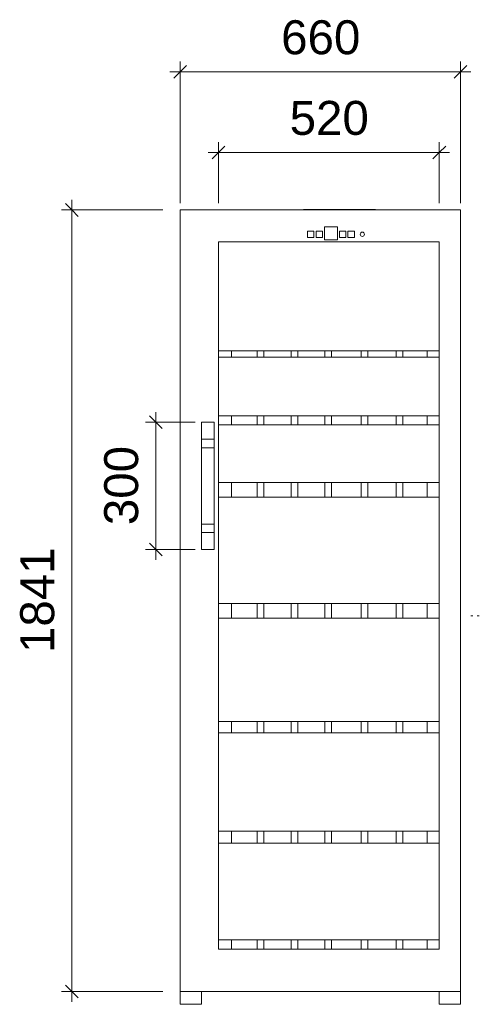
# Model space of a CAD drawing. Header units: millimetres. Extents: x 13583 to 39682, y -6726 to 1404.
# Tile 3 of 4: x 36901 to 37983, y -915 to 1404. Entities that reach past the tile are written whole.
import ezdxf

# ---------------------------------------------------------------- set-up
doc = ezdxf.new("R2010")
doc.units = ezdxf.units.MM
for name, color, linetype, lineweight in [('A-ANNO-DIMS', 211, 'Continuous', 9), ('A-ANNO-DIMS-10', 211, 'Continuous', 9), ('A-DETL', 90, 'Continuous', 18), ('Q-SPCQ', 91, 'Continuous', 18)]:
    doc.layers.add(name, color=color, linetype=linetype, lineweight=lineweight)
doc.styles.add('Arial_1', font='arial.ttf', dxfattribs={"height": 80})
doc.dimstyles.new('Diagonal_-_8mm_Arial_1', dxfattribs={"dimscale": 304.8, "dimtxt": 81.620752, "dimasz": 0.098425, "dimexe": 0.07874, "dimexo": 0.049213, "dimgap": 0.057415, "dimtad": 1, "dimdec": 0, "dimzin": 0, "dimdsep": 46, "dimtxsty": 'Arial_1', "dimblk1": 'OBLIQUE', "dimblk2": 'OBLIQUE', "dimsah": 1, "dimcen": 0.09, "dimdle": 0.07874, "dimazin": 0, "dimtfac": 1, "dimtdec": 4, "dimtix": 1, "dimtmove": 0, "dimatfit": 3, "dimfxl": 1, "dimtvp": 1, "dimtfill": 1, "dimtolj": 1, "dimtzin": 0, "dimarcsym": 2})

# ---------------------------------------------------------------- blocks, each defined once
blk = doc.blocks.new('Wkb 4612_049 - WKb 4612-282437-ELEVATION FRONT WKb 4612')
at = {"layer": 'Q-SPCQ'}
for p, q in [((14254.9, 955.8), (13594.9, 955.8)), ((13594.9, 955.8), (13594.9, -885.2)), ((13594.9, -885.2), (13594.9, 955.8)), ((13594.9, 955.8), (14254.9, 955.8)), ((13594.9, 955.8), (13594.9, 955.8)), ((14254.9, 955.8), (13594.9, 955.8)), ((13594.9, 955.8), (13594.9, -885.2)), ((13594.9, -885.2), (13594.9, 955.8)), ((13594.9, 955.8), (14254.9, 955.8)), ((13594.9, 955.8), (13594.9, 955.8)), ((14054.9, 956.8), (13884.9, 956.8)), ((13884.9, 956.8), (13884.9, 956.8)), ((13884.9, 956.8), (14054.9, 956.8)), ((14054.9, 956.8), (13884.9, 956.8)), ((13884.9, 956.8), (13884.9, 956.8)), ((13884.9, 956.8), (14054.9, 956.8)), ((14054.9, 956.8), (13884.9, 956.8)), ((13884.9, 956.8), (13884.9, 956.8)), ((13884.9, 956.8), (14054.9, 956.8)), ((14054.9, 956.8), (13884.9, 956.8)), ((13884.9, 956.8), (13884.9, 956.8)), ((13884.9, 956.8), (14054.9, 956.8)), ((13884.9, 955.8), (13884.9, 956.8)), ((13884.9, 955.8), (13884.9, 956.8)), ((13884.9, 955.8), (13884.9, 956.8)), ((13884.9, 955.8), (13884.9, 956.8)), ((13884.9, 955.8), (13884.9, 956.8)), ((13884.9, 955.8), (13884.9, 956.8)), ((13884.9, 955.8), (13884.9, 956.8)), ((13884.9, 955.8), (13884.9, 956.8)), ((14054.9, 955.8), (13884.9, 955.8)), ((13884.9, 955.8), (13884.9, 955.8)), ((13884.9, 955.8), (14054.9, 955.8)), ((14054.9, 955.8), (13884.9, 955.8)), ((13884.9, 955.8), (13884.9, 955.8)), ((13884.9, 955.8), (14054.9, 955.8)), ((14054.9, 955.8), (13884.9, 955.8)), ((13884.9, 955.8), (13884.9, 955.8)), ((13884.9, 955.8), (14054.9, 955.8)), ((14054.9, 955.8), (13884.9, 955.8)), ((13884.9, 955.8), (13884.9, 955.8)), ((13884.9, 955.8), (14054.9, 955.8)), ((14054.9, 956.8), (14054.9, 956.8)), ((14054.9, 956.8), (14054.9, 956.8)), ((14054.9, 956.8), (14054.9, 956.8)), ((14054.9, 956.8), (14054.9, 956.8)), ((14054.9, 956.8), (14054.9, 955.8)), ((14054.9, 955.8), (14054.9, 956.8)), ((14054.9, 956.8), (14054.9, 955.8)), ((14054.9, 955.8), (14054.9, 956.8)), ((14054.9, 956.8), (14054.9, 955.8)), ((14054.9, 955.8), (14054.9, 956.8)), ((14054.9, 956.8), (14054.9, 955.8)), ((14054.9, 955.8), (14054.9, 956.8)), ((14054.9, 955.8), (14054.9, 955.8)), ((14054.9, 955.8), (14054.9, 955.8)), ((14054.9, 955.8), (14054.9, 955.8)), ((14054.9, 955.8), (14054.9, 955.8)), ((14254.9, -885.2), (14254.9, 955.8)), ((14254.9, 955.8), (14254.9, -885.2)), ((14254.9, 955.8), (14254.9, 955.8)), ((14254.9, -885.2), (14254.9, 955.8)), ((14254.9, 955.8), (14254.9, -885.2)), ((14254.9, 955.8), (14254.9, 955.8)), ((13909.9, 906.2), (13894.9, 906.2)), ((13894.9, 906.2), (13894.9, 891.2)), ((13894.9, 891.2), (13894.9, 906.2)), ((13894.9, 906.2), (13909.9, 906.2)), ((13894.9, 906.2), (13894.9, 906.2)), ((13909.9, 891.2), (13909.9, 906.2)), ((13909.9, 906.2), (13909.9, 891.2)), ((13909.9, 906.2), (13909.9, 906.2)), ((13929.9, 906.2), (13914.9, 906.2)), ((13914.9, 906.2), (13914.9, 891.2)), ((13914.9, 891.2), (13914.9, 906.2)), ((13914.9, 906.2), (13929.9, 906.2)), ((13914.9, 906.2), (13914.9, 906.2)), ((13929.9, 891.2), (13929.9, 906.2)), ((13929.9, 906.2), (13929.9, 891.2)), ((13929.9, 906.2), (13929.9, 906.2)), ((13964.9, 915.8), (13934.9, 915.8)), ((13934.9, 915.8), (13934.9, 885.8)), ((13934.9, 885.8), (13934.9, 915.8)), ((13934.9, 915.8), (13964.9, 915.8)), ((13934.9, 915.8), (13934.9, 915.8)), ((13964.9, 885.8), (13964.9, 915.8)), ((13964.9, 915.8), (13964.9, 885.8)), ((13964.9, 915.8), (13964.9, 915.8)), ((13969.9, 906.2), (13969.9, 891.2)), ((13984.9, 906.2), (13969.9, 906.2)), ((13969.9, 906.2), (13984.9, 906.2)), ((13969.9, 891.2), (13969.9, 906.2)), ((13969.9, 906.2), (13969.9, 906.2)), ((13984.9, 891.2), (13984.9, 906.2)), ((13984.9, 906.2), (13984.9, 891.2)), ((13984.9, 906.2), (13984.9, 906.2)), ((13989.9, 906.2), (13989.9, 891.2)), ((14004.9, 906.2), (13989.9, 906.2)), ((13989.9, 906.2), (14004.9, 906.2)), ((13989.9, 891.2), (13989.9, 906.2)), ((13989.9, 906.2), (13989.9, 906.2)), ((14004.9, 891.2), (14004.9, 906.2)), ((14004.9, 906.2), (14004.9, 891.2)), ((14004.9, 906.2), (14004.9, 906.2)), ((13894.9, 891.2), (13909.9, 891.2)), ((13909.9, 891.2), (13894.9, 891.2)), ((13894.9, 891.2), (13894.9, 891.2)), ((13909.9, 891.2), (13909.9, 891.2)), ((13914.9, 891.2), (13929.9, 891.2)), ((13929.9, 891.2), (13914.9, 891.2)), ((13914.9, 891.2), (13914.9, 891.2)), ((13929.9, 891.2), (13929.9, 891.2)), ((13934.9, 885.8), (13964.9, 885.8)), ((13964.9, 885.8), (13934.9, 885.8)), ((13934.9, 885.8), (13934.9, 885.8)), ((13964.9, 885.8), (13964.9, 885.8)), ((13969.9, 891.2), (13984.9, 891.2)), ((13984.9, 891.2), (13969.9, 891.2)), ((13969.9, 891.2), (13969.9, 891.2)), ((13984.9, 891.2), (13984.9, 891.2)), ((13989.9, 891.2), (14004.9, 891.2)), ((14004.9, 891.2), (13989.9, 891.2)), ((13989.9, 891.2), (13989.9, 891.2)), ((14004.9, 891.2), (14004.9, 891.2)), ((14204.9, 880.8), (13684.9, 880.8)), ((13684.9, 880.8), (13684.9, -785.2)), ((13684.9, -785.2), (13684.9, 880.8)), ((13684.9, 880.8), (14204.9, 880.8)), ((13684.9, 880.8), (13684.9, 880.8)), ((13684.9, 880.8), (14204.9, 880.8)), ((13684.9, -785.2), (13684.9, 880.8)), ((14204.9, 880.8), (13684.9, 880.8)), ((13684.9, 880.8), (13684.9, -785.2)), ((13684.9, 880.8), (13684.9, 880.8)), ((13684.9, 880.8), (14204.9, 880.8)), ((13684.9, -785.2), (13684.9, 880.8)), ((14204.9, 880.8), (13684.9, 880.8)), ((13684.9, 880.8), (13684.9, -785.2)), ((13684.9, 880.8), (13684.9, 880.8)), ((14204.9, -785.2), (14204.9, 880.8)), ((14204.9, 880.8), (14204.9, -785.2)), ((14204.9, 880.8), (14204.9, 880.8)), ((14204.9, 880.8), (14204.9, -785.2)), ((14204.9, -785.2), (14204.9, 880.8)), ((14204.9, 880.8), (14204.9, 880.8)), ((14204.9, 880.8), (14204.9, -785.2)), ((14204.9, -785.2), (14204.9, 880.8)), ((14204.9, 880.8), (14204.9, 880.8)), ((14204.9, 623.8), (13684.9, 623.8)), ((13684.9, 623.8), (13684.9, 623.8)), ((13684.9, 623.8), (14204.9, 623.8)), ((13684.9, 623.8), (13684.9, 609.1)), ((13684.9, 609.1), (13684.9, 623.8)), ((14204.9, 609.1), (13684.9, 609.1)), ((13684.9, 609.1), (13684.9, 609.1)), ((13684.9, 609.1), (14204.9, 609.1)), ((13750.8, 623.8), (13715.8, 623.8)), ((13715.8, 623.8), (13715.8, 623.8)), ((13715.8, 623.8), (13775.8, 623.8)), ((13715.8, 623.8), (13715.8, 609.1)), ((13715.8, 609.1), (13715.8, 623.8)), ((13775.8, 609.1), (13715.8, 609.1)), ((13715.8, 609.1), (13715.8, 609.1)), ((13715.8, 609.1), (13750.8, 609.1)), ((13775.8, 623.8), (13750.8, 623.8)), ((13750.8, 609.1), (13775.8, 609.1)), ((13775.8, 623.8), (13775.8, 623.8)), ((13775.8, 609.1), (13775.8, 623.8)), ((13775.8, 609.1), (13775.8, 623.8)), ((13775.8, 609.1), (13775.8, 609.1)), ((13791.5, 623.8), (13791.5, 623.8)), ((13791.5, 623.8), (13855.8, 623.8)), ((13855.8, 623.8), (13791.5, 623.8)), ((13791.5, 623.8), (13791.5, 609.1)), ((13791.5, 609.1), (13791.5, 623.8)), ((13791.5, 609.1), (13855.8, 609.1)), ((13855.8, 609.1), (13791.5, 609.1)), ((13791.5, 609.1), (13791.5, 609.1)), ((13855.8, 623.8), (13855.8, 623.8)), ((13855.8, 609.1), (13855.8, 623.8)), ((13855.8, 609.1), (13855.8, 623.8)), ((13855.8, 609.1), (13855.8, 609.1)), ((13871.5, 623.8), (13871.5, 623.8)), ((13871.5, 623.8), (13935.8, 623.8)), ((13935.8, 623.8), (13871.5, 623.8)), ((13871.5, 623.8), (13871.5, 609.1)), ((13871.5, 609.1), (13871.5, 623.8)), ((13871.5, 609.1), (13935.8, 609.1)), ((13935.8, 609.1), (13871.5, 609.1)), ((13871.5, 609.1), (13871.5, 609.1)), ((13935.8, 623.8), (13935.8, 623.8)), ((13935.8, 609.1), (13935.8, 623.8)), ((13935.8, 609.1), (13935.8, 623.8)), ((13935.8, 609.1), (13935.8, 609.1)), ((13951.5, 623.8), (13951.5, 623.8)), ((13951.5, 623.8), (14020.8, 623.8)), ((14020.8, 623.8), (13951.5, 623.8)), ((13951.5, 623.8), (13951.5, 609.1)), ((13951.5, 609.1), (13951.5, 623.8)), ((13951.5, 609.1), (14020.8, 609.1)), ((14020.8, 609.1), (13951.5, 609.1)), ((13951.5, 609.1), (13951.5, 609.1)), ((14020.8, 623.8), (14020.8, 623.8)), ((14020.8, 609.1), (14020.8, 623.8)), ((14020.8, 609.1), (14020.8, 623.8)), ((14020.8, 609.1), (14020.8, 609.1)), ((14036.5, 623.8), (14036.5, 623.8)), ((14036.5, 623.8), (14103.3, 623.8)), ((14103.3, 623.8), (14036.5, 623.8)), ((14036.5, 623.8), (14036.5, 609.1)), ((14036.5, 609.1), (14036.5, 623.8)), ((14036.5, 609.1), (14103.3, 609.1)), ((14103.3, 609.1), (14036.5, 609.1)), ((14036.5, 609.1), (14036.5, 609.1)), ((14103.3, 623.8), (14103.3, 623.8)), ((14103.3, 609.1), (14103.3, 623.8)), ((14103.3, 609.1), (14103.3, 623.8)), ((14103.3, 609.1), (14103.3, 609.1)), ((14141.3, 623.8), (14119, 623.8)), ((14119, 623.8), (14119, 623.8)), ((14119, 623.8), (14176.5, 623.8)), ((14119, 623.8), (14119, 609.1)), ((14119, 609.1), (14119, 623.8)), ((14176.5, 609.1), (14119, 609.1)), ((14119, 609.1), (14119, 609.1)), ((14119, 609.1), (14141.3, 609.1)), ((14176.5, 623.8), (14141.3, 623.8)), ((14141.3, 609.1), (14176.5, 609.1)), ((14176.5, 623.8), (14176.5, 623.8)), ((14176.5, 623.8), (14176.5, 609.1)), ((14176.5, 609.1), (14176.5, 623.8)), ((14176.5, 609.1), (14176.5, 609.1)), ((14204.9, 623.8), (14204.9, 623.8)), ((14204.9, 623.8), (14204.9, 623.8)), ((14204.9, 623.8), (14204.9, 609.1)), ((14204.9, 609.1), (14204.9, 623.8)), ((14204.9, 609.1), (14204.9, 609.1)), ((14204.9, 609.1), (14204.9, 609.1)), ((14204.9, 470.8), (13684.9, 470.8)), ((13684.9, 470.8), (13684.9, 470.8)), ((13684.9, 470.8), (14204.9, 470.8)), ((13684.9, 470.8), (13684.9, 449.7)), ((13684.9, 449.7), (13684.9, 470.8)), ((13750.8, 470.8), (13715.8, 470.8)), ((13715.8, 470.8), (13715.8, 470.8)), ((13715.8, 470.8), (13775.8, 470.8)), ((13715.8, 470.8), (13715.8, 449.7)), ((13715.8, 449.7), (13715.8, 470.8)), ((13775.8, 470.8), (13750.8, 470.8)), ((13775.8, 470.8), (13775.8, 470.8)), ((13775.8, 449.7), (13775.8, 470.8)), ((13775.8, 449.7), (13775.8, 470.8)), ((13791.5, 470.8), (13791.5, 470.8)), ((13791.5, 470.8), (13855.8, 470.8)), ((13855.8, 470.8), (13791.5, 470.8)), ((13791.5, 470.8), (13791.5, 449.7)), ((13791.5, 449.7), (13791.5, 470.8)), ((13855.8, 470.8), (13855.8, 470.8)), ((13855.8, 449.7), (13855.8, 470.8)), ((13855.8, 449.7), (13855.8, 470.8)), ((13871.5, 470.8), (13871.5, 470.8)), ((13871.5, 470.8), (13935.8, 470.8)), ((13935.8, 470.8), (13871.5, 470.8)), ((13871.5, 470.8), (13871.5, 449.7)), ((13871.5, 449.7), (13871.5, 470.8)), ((13935.8, 470.8), (13935.8, 470.8)), ((13935.8, 449.7), (13935.8, 470.8)), ((13935.8, 449.7), (13935.8, 470.8)), ((13951.5, 470.8), (13951.5, 470.8)), ((13951.5, 470.8), (14020.8, 470.8)), ((14020.8, 470.8), (13951.5, 470.8)), ((13951.5, 470.8), (13951.5, 449.7)), ((13951.5, 449.7), (13951.5, 470.8)), ((14020.8, 470.8), (14020.8, 470.8)), ((14020.8, 449.7), (14020.8, 470.8)), ((14020.8, 449.7), (14020.8, 470.8)), ((14036.5, 470.8), (14036.5, 470.8)), ((14036.5, 470.8), (14103.3, 470.8)), ((14103.3, 470.8), (14036.5, 470.8)), ((14036.5, 470.8), (14036.5, 449.7)), ((14036.5, 449.7), (14036.5, 470.8)), ((14103.3, 470.8), (14103.3, 470.8)), ((14103.3, 449.7), (14103.3, 470.8)), ((14103.3, 449.7), (14103.3, 470.8)), ((14141.3, 470.8), (14119, 470.8)), ((14119, 470.8), (14119, 470.8)), ((14119, 470.8), (14176.5, 470.8)), ((14119, 470.8), (14119, 449.7)), ((14119, 449.7), (14119, 470.8)), ((14176.5, 470.8), (14141.3, 470.8)), ((14176.5, 470.8), (14176.5, 470.8)), ((14176.5, 470.8), (14176.5, 449.7)), ((14176.5, 449.7), (14176.5, 470.8)), ((14204.9, 470.8), (14204.9, 470.8)), ((14204.9, 470.8), (14204.9, 470.8)), ((14204.9, 470.8), (14204.9, 449.7)), ((14204.9, 449.7), (14204.9, 470.8)), ((13644.9, 155.8), (13644.9, 455.8)), ((13644.9, 455.8), (13644.9, 455.8)), ((13644.9, 455.8), (13644.9, 415.8)), ((13644.9, 455.8), (13674.9, 455.8)), ((13644.9, 455.8), (13674.9, 455.8)), ((13674.9, 415.8), (13674.9, 455.8)), ((13674.9, 455.8), (13674.9, 455.8)), ((13674.9, 455.8), (13674.9, 155.8)), ((14204.9, 449.7), (13684.9, 449.7)), ((13684.9, 449.7), (13684.9, 449.7)), ((13684.9, 449.7), (14204.9, 449.7)), ((13775.8, 449.7), (13715.8, 449.7)), ((13715.8, 449.7), (13715.8, 449.7)), ((13715.8, 449.7), (13750.8, 449.7)), ((13750.8, 449.7), (13775.8, 449.7)), ((13775.8, 449.7), (13775.8, 449.7)), ((13791.5, 449.7), (13855.8, 449.7)), ((13855.8, 449.7), (13791.5, 449.7)), ((13791.5, 449.7), (13791.5, 449.7)), ((13855.8, 449.7), (13855.8, 449.7)), ((13871.5, 449.7), (13935.8, 449.7)), ((13935.8, 449.7), (13871.5, 449.7)), ((13871.5, 449.7), (13871.5, 449.7)), ((13935.8, 449.7), (13935.8, 449.7)), ((13951.5, 449.7), (14020.8, 449.7)), ((14020.8, 449.7), (13951.5, 449.7)), ((13951.5, 449.7), (13951.5, 449.7)), ((14020.8, 449.7), (14020.8, 449.7)), ((14036.5, 449.7), (14103.3, 449.7)), ((14103.3, 449.7), (14036.5, 449.7)), ((14036.5, 449.7), (14036.5, 449.7)), ((14103.3, 449.7), (14103.3, 449.7)), ((14176.5, 449.7), (14119, 449.7)), ((14119, 449.7), (14119, 449.7)), ((14119, 449.7), (14141.3, 449.7)), ((14141.3, 449.7), (14176.5, 449.7)), ((14176.5, 449.7), (14176.5, 449.7)), ((14204.9, 449.7), (14204.9, 449.7)), ((14204.9, 449.7), (14204.9, 449.7)), ((13644.9, 415.8), (13644.9, 415.8)), ((13644.9, 415.8), (13644.9, 395.8)), ((13674.9, 415.8), (13644.9, 415.8)), ((13644.9, 415.8), (13674.9, 415.8)), ((13644.9, 395.8), (13644.9, 395.8)), ((13644.9, 395.8), (13644.9, 215.8)), ((13644.9, 395.8), (13674.9, 395.8)), ((13644.9, 395.8), (13674.9, 395.8)), ((13674.9, 395.8), (13674.9, 415.8)), ((13674.9, 415.8), (13674.9, 415.8)), ((13674.9, 215.8), (13674.9, 395.8)), ((13674.9, 395.8), (13674.9, 395.8)), ((14204.9, 313.9), (13684.9, 313.9)), ((13684.9, 313.9), (13684.9, 313.9)), ((13684.9, 313.9), (14204.9, 313.9)), ((13684.9, 313.9), (13684.9, 279.1)), ((13684.9, 279.1), (13684.9, 313.9)), ((13750.8, 313.9), (13715.8, 313.9)), ((13715.8, 313.9), (13715.8, 313.9)), ((13715.8, 313.9), (13775.8, 313.9)), ((13715.8, 313.9), (13715.8, 279.1)), ((13715.8, 279.1), (13715.8, 313.9)), ((13775.8, 313.9), (13750.8, 313.9)), ((13775.8, 313.9), (13775.8, 313.9)), ((13775.8, 279.1), (13775.8, 313.9)), ((13775.8, 279.1), (13775.8, 313.9)), ((13791.5, 313.9), (13791.5, 313.9)), ((13791.5, 313.9), (13855.8, 313.9)), ((13855.8, 313.9), (13791.5, 313.9)), ((13791.5, 313.9), (13791.5, 279.1)), ((13791.5, 279.1), (13791.5, 313.9)), ((13855.8, 313.9), (13855.8, 313.9)), ((13855.8, 279.1), (13855.8, 313.9)), ((13855.8, 279.1), (13855.8, 313.9)), ((13871.5, 313.9), (13871.5, 313.9)), ((13871.5, 313.9), (13935.8, 313.9)), ((13935.8, 313.9), (13871.5, 313.9)), ((13871.5, 313.9), (13871.5, 279.1)), ((13871.5, 279.1), (13871.5, 313.9)), ((13935.8, 313.9), (13935.8, 313.9)), ((13935.8, 279.1), (13935.8, 313.9)), ((13935.8, 279.1), (13935.8, 313.9)), ((13951.5, 313.9), (13951.5, 313.9)), ((13951.5, 313.9), (14020.8, 313.9)), ((14020.8, 313.9), (13951.5, 313.9)), ((13951.5, 313.9), (13951.5, 279.1)), ((13951.5, 279.1), (13951.5, 313.9)), ((14020.8, 313.9), (14020.8, 313.9)), ((14020.8, 279.1), (14020.8, 313.9)), ((14020.8, 279.1), (14020.8, 313.9)), ((14036.5, 313.9), (14036.5, 313.9)), ((14036.5, 313.9), (14103.3, 313.9)), ((14103.3, 313.9), (14036.5, 313.9)), ((14036.5, 313.9), (14036.5, 279.1)), ((14036.5, 279.1), (14036.5, 313.9)), ((14103.3, 313.9), (14103.3, 313.9)), ((14103.3, 279.1), (14103.3, 313.9)), ((14103.3, 279.1), (14103.3, 313.9)), ((14141.3, 313.9), (14119, 313.9)), ((14119, 313.9), (14119, 313.9)), ((14119, 313.9), (14176.5, 313.9)), ((14119, 313.9), (14119, 279.1)), ((14119, 279.1), (14119, 313.9)), ((14176.5, 313.9), (14141.3, 313.9)), ((14176.5, 313.9), (14176.5, 313.9)), ((14176.5, 313.9), (14176.5, 279.1)), ((14176.5, 279.1), (14176.5, 313.9)), ((14204.9, 313.9), (14204.9, 313.9)), ((14204.9, 313.9), (14204.9, 313.9)), ((14204.9, 313.9), (14204.9, 279.1)), ((14204.9, 279.1), (14204.9, 313.9)), ((14204.9, 279.1), (13684.9, 279.1)), ((13684.9, 279.1), (13684.9, 279.1)), ((13684.9, 279.1), (14204.9, 279.1)), ((13775.8, 279.1), (13715.8, 279.1)), ((13715.8, 279.1), (13715.8, 279.1)), ((13715.8, 279.1), (13750.8, 279.1)), ((13750.8, 279.1), (13775.8, 279.1)), ((13775.8, 279.1), (13775.8, 279.1)), ((13791.5, 279.1), (13855.8, 279.1)), ((13855.8, 279.1), (13791.5, 279.1)), ((13791.5, 279.1), (13791.5, 279.1)), ((13855.8, 279.1), (13855.8, 279.1)), ((13871.5, 279.1), (13935.8, 279.1)), ((13935.8, 279.1), (13871.5, 279.1)), ((13871.5, 279.1), (13871.5, 279.1)), ((13935.8, 279.1), (13935.8, 279.1)), ((13951.5, 279.1), (14020.8, 279.1)), ((14020.8, 279.1), (13951.5, 279.1)), ((13951.5, 279.1), (13951.5, 279.1)), ((14020.8, 279.1), (14020.8, 279.1)), ((14036.5, 279.1), (14103.3, 279.1)), ((14103.3, 279.1), (14036.5, 279.1)), ((14036.5, 279.1), (14036.5, 279.1)), ((14103.3, 279.1), (14103.3, 279.1)), ((14176.5, 279.1), (14119, 279.1)), ((14119, 279.1), (14119, 279.1)), ((14119, 279.1), (14141.3, 279.1)), ((14141.3, 279.1), (14176.5, 279.1)), ((14176.5, 279.1), (14176.5, 279.1)), ((14204.9, 279.1), (14204.9, 279.1)), ((14204.9, 279.1), (14204.9, 279.1)), ((13644.9, 215.8), (13644.9, 215.8)), ((13644.9, 215.8), (13644.9, 195.8)), ((13644.9, 215.8), (13674.9, 215.8)), ((13644.9, 215.8), (13674.9, 215.8)), ((13674.9, 195.8), (13674.9, 215.8)), ((13674.9, 215.8), (13674.9, 215.8)), ((13644.9, 195.8), (13644.9, 195.8)), ((13644.9, 195.8), (13644.9, 155.8)), ((13644.9, 195.8), (13674.9, 195.8)), ((13644.9, 195.8), (13674.9, 195.8)), ((13674.9, 155.8), (13674.9, 195.8)), ((13674.9, 195.8), (13674.9, 195.8)), ((13644.9, 155.8), (13644.9, 155.8)), ((13644.9, 155.8), (13674.9, 155.8)), ((13644.9, 155.8), (13674.9, 155.8)), ((13674.9, 155.8), (13674.9, 155.8)), ((14204.9, 28.9), (13684.9, 28.9)), ((13684.9, 28.9), (13684.9, 28.9)), ((13684.9, 28.9), (14204.9, 28.9)), ((13684.9, 28.9), (13684.9, -5.9)), ((13684.9, -5.9), (13684.9, 28.9)), ((13750.8, 28.9), (13715.8, 28.9)), ((13715.8, 28.9), (13715.8, 28.9)), ((13715.8, 28.9), (13775.8, 28.9)), ((13715.8, 28.9), (13715.8, -5.9)), ((13715.8, -5.9), (13715.8, 28.9)), ((13775.8, 28.9), (13750.8, 28.9)), ((13775.8, 28.9), (13775.8, 28.9)), ((13775.8, -5.9), (13775.8, 28.9)), ((13775.8, -5.9), (13775.8, 28.9)), ((13791.5, 28.9), (13791.5, 28.9)), ((13791.5, 28.9), (13855.8, 28.9)), ((13855.8, 28.9), (13791.5, 28.9)), ((13791.5, 28.9), (13791.5, -5.9)), ((13791.5, -5.9), (13791.5, 28.9)), ((13855.8, 28.9), (13855.8, 28.9)), ((13855.8, -5.9), (13855.8, 28.9)), ((13855.8, -5.9), (13855.8, 28.9)), ((13871.5, 28.9), (13871.5, 28.9)), ((13871.5, 28.9), (13935.8, 28.9)), ((13935.8, 28.9), (13871.5, 28.9)), ((13871.5, 28.9), (13871.5, -5.9)), ((13871.5, -5.9), (13871.5, 28.9)), ((13935.8, 28.9), (13935.8, 28.9)), ((13935.8, -5.9), (13935.8, 28.9)), ((13935.8, -5.9), (13935.8, 28.9)), ((13951.5, 28.9), (13951.5, 28.9)), ((13951.5, 28.9), (14020.8, 28.9)), ((14020.8, 28.9), (13951.5, 28.9)), ((13951.5, 28.9), (13951.5, -5.9)), ((13951.5, -5.9), (13951.5, 28.9)), ((14020.8, 28.9), (14020.8, 28.9)), ((14020.8, -5.9), (14020.8, 28.9)), ((14020.8, -5.9), (14020.8, 28.9)), ((14036.5, 28.9), (14036.5, 28.9)), ((14036.5, 28.9), (14103.3, 28.9)), ((14103.3, 28.9), (14036.5, 28.9)), ((14036.5, 28.9), (14036.5, -5.9)), ((14036.5, -5.9), (14036.5, 28.9)), ((14103.3, 28.9), (14103.3, 28.9)), ((14103.3, -5.9), (14103.3, 28.9)), ((14103.3, -5.9), (14103.3, 28.9)), ((14141.3, 28.9), (14119, 28.9)), ((14119, 28.9), (14119, 28.9)), ((14119, 28.9), (14176.5, 28.9)), ((14119, 28.9), (14119, -5.9)), ((14119, -5.9), (14119, 28.9)), ((14176.5, 28.9), (14141.3, 28.9)), ((14176.5, 28.9), (14176.5, 28.9)), ((14176.5, 28.9), (14176.5, -5.9)), ((14176.5, -5.9), (14176.5, 28.9)), ((14204.9, 28.9), (14204.9, 28.9)), ((14204.9, 28.9), (14204.9, 28.9)), ((14204.9, 28.9), (14204.9, -5.9)), ((14204.9, -5.9), (14204.9, 28.9)), ((14204.9, -5.9), (13684.9, -5.9)), ((13684.9, -5.9), (13684.9, -5.9)), ((13684.9, -5.9), (14204.9, -5.9)), ((13775.8, -5.9), (13715.8, -5.9)), ((13715.8, -5.9), (13715.8, -5.9)), ((13715.8, -5.9), (13750.8, -5.9)), ((13750.8, -5.9), (13775.8, -5.9)), ((13775.8, -5.9), (13775.8, -5.9)), ((13791.5, -5.9), (13855.8, -5.9)), ((13855.8, -5.9), (13791.5, -5.9)), ((13791.5, -5.9), (13791.5, -5.9)), ((13855.8, -5.9), (13855.8, -5.9)), ((13871.5, -5.9), (13935.8, -5.9)), ((13935.8, -5.9), (13871.5, -5.9)), ((13871.5, -5.9), (13871.5, -5.9)), ((13935.8, -5.9), (13935.8, -5.9)), ((13951.5, -5.9), (14020.8, -5.9)), ((14020.8, -5.9), (13951.5, -5.9)), ((13951.5, -5.9), (13951.5, -5.9)), ((14020.8, -5.9), (14020.8, -5.9)), ((14036.5, -5.9), (14103.3, -5.9)), ((14103.3, -5.9), (14036.5, -5.9)), ((14036.5, -5.9), (14036.5, -5.9)), ((14103.3, -5.9), (14103.3, -5.9)), ((14176.5, -5.9), (14119, -5.9)), ((14119, -5.9), (14119, -5.9)), ((14119, -5.9), (14141.3, -5.9)), ((14141.3, -5.9), (14176.5, -5.9)), ((14176.5, -5.9), (14176.5, -5.9)), ((14204.9, -5.9), (14204.9, -5.9)), ((14204.9, -5.9), (14204.9, -5.9)), ((14204.9, -249.4), (13684.9, -249.4)), ((13684.9, -249.4), (13684.9, -249.4)), ((13684.9, -249.4), (14204.9, -249.4)), ((13684.9, -249.4), (13684.9, -275.9)), ((13684.9, -275.9), (13684.9, -249.4)), ((13750.8, -249.4), (13715.8, -249.4)), ((13715.8, -249.4), (13715.8, -249.4)), ((13715.8, -249.4), (13775.8, -249.4)), ((13715.8, -249.4), (13715.8, -275.9)), ((13715.8, -275.9), (13715.8, -249.4)), ((13775.8, -249.4), (13750.8, -249.4)), ((13775.8, -249.4), (13775.8, -249.4)), ((13775.8, -275.9), (13775.8, -249.4)), ((13775.8, -275.9), (13775.8, -249.4)), ((13791.5, -249.4), (13791.5, -249.4)), ((13791.5, -249.4), (13855.8, -249.4)), ((13855.8, -249.4), (13791.5, -249.4)), ((13791.5, -249.4), (13791.5, -275.9)), ((13791.5, -275.9), (13791.5, -249.4)), ((13855.8, -249.4), (13855.8, -249.4)), ((13855.8, -275.9), (13855.8, -249.4)), ((13855.8, -275.9), (13855.8, -249.4)), ((13871.5, -249.4), (13871.5, -249.4)), ((13871.5, -249.4), (13935.8, -249.4)), ((13935.8, -249.4), (13871.5, -249.4)), ((13871.5, -249.4), (13871.5, -275.9)), ((13871.5, -275.9), (13871.5, -249.4)), ((13935.8, -249.4), (13935.8, -249.4)), ((13935.8, -275.9), (13935.8, -249.4)), ((13935.8, -275.9), (13935.8, -249.4)), ((13951.5, -249.4), (13951.5, -249.4)), ((13951.5, -249.4), (14020.8, -249.4)), ((14020.8, -249.4), (13951.5, -249.4)), ((13951.5, -249.4), (13951.5, -275.9)), ((13951.5, -275.9), (13951.5, -249.4)), ((14020.8, -249.4), (14020.8, -249.4)), ((14020.8, -275.9), (14020.8, -249.4)), ((14020.8, -275.9), (14020.8, -249.4)), ((14036.5, -249.4), (14036.5, -249.4)), ((14036.5, -249.4), (14103.3, -249.4)), ((14103.3, -249.4), (14036.5, -249.4)), ((14036.5, -249.4), (14036.5, -275.9)), ((14036.5, -275.9), (14036.5, -249.4)), ((14103.3, -249.4), (14103.3, -249.4)), ((14103.3, -275.9), (14103.3, -249.4)), ((14103.3, -275.9), (14103.3, -249.4)), ((14141.3, -249.4), (14119, -249.4)), ((14119, -249.4), (14119, -249.4)), ((14119, -249.4), (14176.5, -249.4)), ((14119, -249.4), (14119, -275.9)), ((14119, -275.9), (14119, -249.4)), ((14176.5, -249.4), (14141.3, -249.4)), ((14176.5, -249.4), (14176.5, -249.4)), ((14176.5, -249.4), (14176.5, -275.9)), ((14176.5, -275.9), (14176.5, -249.4)), ((14204.9, -249.4), (14204.9, -249.4)), ((14204.9, -249.4), (14204.9, -249.4)), ((14204.9, -249.4), (14204.9, -275.9)), ((14204.9, -275.9), (14204.9, -249.4)), ((14204.9, -275.9), (13684.9, -275.9)), ((13684.9, -275.9), (13684.9, -275.9)), ((13684.9, -275.9), (14204.9, -275.9)), ((13775.8, -275.9), (13715.8, -275.9)), ((13715.8, -275.9), (13715.8, -275.9)), ((13715.8, -275.9), (13750.8, -275.9)), ((13750.8, -275.9), (13775.8, -275.9)), ((13775.8, -275.9), (13775.8, -275.9)), ((13791.5, -275.9), (13855.8, -275.9)), ((13855.8, -275.9), (13791.5, -275.9)), ((13791.5, -275.9), (13791.5, -275.9)), ((13855.8, -275.9), (13855.8, -275.9)), ((13871.5, -275.9), (13935.8, -275.9)), ((13935.8, -275.9), (13871.5, -275.9)), ((13871.5, -275.9), (13871.5, -275.9)), ((13935.8, -275.9), (13935.8, -275.9)), ((13951.5, -275.9), (14020.8, -275.9)), ((14020.8, -275.9), (13951.5, -275.9)), ((13951.5, -275.9), (13951.5, -275.9)), ((14020.8, -275.9), (14020.8, -275.9)), ((14036.5, -275.9), (14103.3, -275.9)), ((14103.3, -275.9), (14036.5, -275.9)), ((14036.5, -275.9), (14036.5, -275.9)), ((14103.3, -275.9), (14103.3, -275.9)), ((14176.5, -275.9), (14119, -275.9)), ((14119, -275.9), (14119, -275.9)), ((14119, -275.9), (14141.3, -275.9)), ((14141.3, -275.9), (14176.5, -275.9)), ((14176.5, -275.9), (14176.5, -275.9)), ((14204.9, -275.9), (14204.9, -275.9)), ((14204.9, -275.9), (14204.9, -275.9)), ((14204.9, -507.3), (13684.9, -507.3)), ((13684.9, -507.3), (13684.9, -507.3)), ((13684.9, -507.3), (14204.9, -507.3)), ((13684.9, -507.3), (13684.9, -535.9)), ((13684.9, -535.9), (13684.9, -507.3)), ((13750.8, -507.3), (13715.8, -507.3)), ((13715.8, -507.3), (13715.8, -507.3)), ((13715.8, -507.3), (13775.8, -507.3)), ((13715.8, -507.3), (13715.8, -535.9)), ((13715.8, -535.9), (13715.8, -507.3)), ((13775.8, -507.3), (13750.8, -507.3)), ((13775.8, -507.3), (13775.8, -507.3)), ((13775.8, -535.9), (13775.8, -507.3)), ((13775.8, -535.9), (13775.8, -507.3)), ((13791.5, -507.3), (13791.5, -507.3)), ((13791.5, -507.3), (13855.8, -507.3)), ((13855.8, -507.3), (13791.5, -507.3)), ((13791.5, -507.3), (13791.5, -535.9)), ((13791.5, -535.9), (13791.5, -507.3)), ((13855.8, -507.3), (13855.8, -507.3)), ((13855.8, -535.9), (13855.8, -507.3)), ((13855.8, -535.9), (13855.8, -507.3)), ((13871.5, -507.3), (13871.5, -507.3)), ((13871.5, -507.3), (13935.8, -507.3)), ((13935.8, -507.3), (13871.5, -507.3)), ((13871.5, -507.3), (13871.5, -535.9)), ((13871.5, -535.9), (13871.5, -507.3)), ((13935.8, -507.3), (13935.8, -507.3)), ((13935.8, -535.9), (13935.8, -507.3)), ((13935.8, -535.9), (13935.8, -507.3)), ((13951.5, -507.3), (13951.5, -507.3)), ((13951.5, -507.3), (14020.8, -507.3)), ((14020.8, -507.3), (13951.5, -507.3)), ((13951.5, -507.3), (13951.5, -535.9)), ((13951.5, -535.9), (13951.5, -507.3)), ((14020.8, -507.3), (14020.8, -507.3)), ((14020.8, -535.9), (14020.8, -507.3)), ((14020.8, -535.9), (14020.8, -507.3)), ((14036.5, -507.3), (14036.5, -507.3)), ((14036.5, -507.3), (14103.3, -507.3)), ((14103.3, -507.3), (14036.5, -507.3)), ((14036.5, -507.3), (14036.5, -535.9)), ((14036.5, -535.9), (14036.5, -507.3)), ((14103.3, -507.3), (14103.3, -507.3)), ((14103.3, -535.9), (14103.3, -507.3)), ((14103.3, -535.9), (14103.3, -507.3)), ((14141.3, -507.3), (14119, -507.3)), ((14119, -507.3), (14119, -507.3)), ((14119, -507.3), (14176.5, -507.3)), ((14119, -507.3), (14119, -535.9)), ((14119, -535.9), (14119, -507.3)), ((14176.5, -507.3), (14141.3, -507.3)), ((14176.5, -507.3), (14176.5, -507.3)), ((14176.5, -507.3), (14176.5, -535.9)), ((14176.5, -535.9), (14176.5, -507.3)), ((14204.9, -507.3), (14204.9, -507.3)), ((14204.9, -507.3), (14204.9, -507.3)), ((14204.9, -507.3), (14204.9, -535.9)), ((14204.9, -535.9), (14204.9, -507.3)), ((14204.9, -535.9), (13684.9, -535.9)), ((13684.9, -535.9), (13684.9, -535.9)), ((13684.9, -535.9), (14204.9, -535.9)), ((13775.8, -535.9), (13715.8, -535.9)), ((13715.8, -535.9), (13715.8, -535.9)), ((13715.8, -535.9), (13750.8, -535.9)), ((13750.8, -535.9), (13775.8, -535.9)), ((13775.8, -535.9), (13775.8, -535.9)), ((13791.5, -535.9), (13855.8, -535.9)), ((13855.8, -535.9), (13791.5, -535.9)), ((13791.5, -535.9), (13791.5, -535.9)), ((13855.8, -535.9), (13855.8, -535.9)), ((13871.5, -535.9), (13935.8, -535.9)), ((13935.8, -535.9), (13871.5, -535.9)), ((13871.5, -535.9), (13871.5, -535.9)), ((13935.8, -535.9), (13935.8, -535.9)), ((13951.5, -535.9), (14020.8, -535.9)), ((14020.8, -535.9), (13951.5, -535.9)), ((13951.5, -535.9), (13951.5, -535.9)), ((14020.8, -535.9), (14020.8, -535.9)), ((14036.5, -535.9), (14103.3, -535.9)), ((14103.3, -535.9), (14036.5, -535.9)), ((14036.5, -535.9), (14036.5, -535.9)), ((14103.3, -535.9), (14103.3, -535.9)), ((14176.5, -535.9), (14119, -535.9)), ((14119, -535.9), (14119, -535.9)), ((14119, -535.9), (14141.3, -535.9)), ((14141.3, -535.9), (14176.5, -535.9)), ((14176.5, -535.9), (14176.5, -535.9)), ((14204.9, -535.9), (14204.9, -535.9)), ((14204.9, -535.9), (14204.9, -535.9)), ((14204.9, -763.2), (13684.9, -763.2)), ((13684.9, -763.2), (13684.9, -763.2)), ((13684.9, -763.2), (14204.9, -763.2)), ((13684.9, -763.2), (13684.9, -785.2)), ((13684.9, -785.2), (13684.9, -763.2)), ((13750.8, -763.2), (13715.8, -763.2)), ((13715.8, -763.2), (13715.8, -763.2)), ((13715.8, -763.2), (13775.8, -763.2)), ((13715.8, -763.2), (13715.8, -785.2)), ((13715.8, -785.2), (13715.8, -763.2)), ((13775.8, -763.2), (13750.8, -763.2)), ((13775.8, -763.2), (13775.8, -763.2)), ((13775.8, -785.2), (13775.8, -763.2)), ((13775.8, -785.2), (13775.8, -763.2)), ((13791.5, -763.2), (13791.5, -763.2)), ((13791.5, -763.2), (13855.8, -763.2)), ((13855.8, -763.2), (13791.5, -763.2)), ((13791.5, -763.2), (13791.5, -785.2)), ((13791.5, -785.2), (13791.5, -763.2)), ((13855.8, -763.2), (13855.8, -763.2)), ((13855.8, -785.2), (13855.8, -763.2)), ((13855.8, -785.2), (13855.8, -763.2)), ((13871.5, -763.2), (13871.5, -763.2)), ((13871.5, -763.2), (13935.8, -763.2)), ((13935.8, -763.2), (13871.5, -763.2)), ((13871.5, -763.2), (13871.5, -785.2)), ((13871.5, -785.2), (13871.5, -763.2)), ((13935.8, -763.2), (13935.8, -763.2)), ((13935.8, -785.2), (13935.8, -763.2)), ((13935.8, -785.2), (13935.8, -763.2)), ((13951.5, -763.2), (13951.5, -763.2)), ((13951.5, -763.2), (14020.8, -763.2)), ((14020.8, -763.2), (13951.5, -763.2)), ((13951.5, -763.2), (13951.5, -785.2)), ((13951.5, -785.2), (13951.5, -763.2)), ((14020.8, -763.2), (14020.8, -763.2)), ((14020.8, -785.2), (14020.8, -763.2)), ((14020.8, -785.2), (14020.8, -763.2)), ((14036.5, -763.2), (14036.5, -763.2)), ((14036.5, -763.2), (14103.3, -763.2)), ((14103.3, -763.2), (14036.5, -763.2)), ((14036.5, -763.2), (14036.5, -785.2)), ((14036.5, -785.2), (14036.5, -763.2)), ((14103.3, -763.2), (14103.3, -763.2)), ((14103.3, -785.2), (14103.3, -763.2)), ((14103.3, -785.2), (14103.3, -763.2)), ((14141.3, -763.2), (14119, -763.2)), ((14119, -763.2), (14119, -763.2)), ((14119, -763.2), (14176.5, -763.2)), ((14119, -763.2), (14119, -785.2)), ((14119, -785.2), (14119, -763.2)), ((14176.5, -763.2), (14141.3, -763.2)), ((14176.5, -763.2), (14176.5, -763.2)), ((14176.5, -763.2), (14176.5, -785.2)), ((14176.5, -785.2), (14176.5, -763.2)), ((14204.9, -763.2), (14204.9, -763.2)), ((14204.9, -763.2), (14204.9, -763.2)), ((14204.9, -763.2), (14204.9, -785.2)), ((14204.9, -785.2), (14204.9, -763.2)), ((14204.9, -785.2), (13684.9, -785.2)), ((13684.9, -785.2), (13684.9, -785.2)), ((13684.9, -785.2), (14204.9, -785.2)), ((13684.9, -785.2), (14204.9, -785.2)), ((14204.9, -785.2), (13684.9, -785.2)), ((13684.9, -785.2), (13684.9, -785.2)), ((14204.9, -785.2), (13684.9, -785.2)), ((13684.9, -785.2), (14204.9, -785.2)), ((13684.9, -785.2), (13684.9, -785.2)), ((14204.9, -785.2), (13684.9, -785.2)), ((13684.9, -785.2), (14204.9, -785.2)), ((13684.9, -785.2), (13684.9, -785.2)), ((13775.8, -785.2), (13715.8, -785.2)), ((13715.8, -785.2), (13715.8, -785.2)), ((13715.8, -785.2), (13750.8, -785.2)), ((13750.8, -785.2), (13775.8, -785.2)), ((13775.8, -785.2), (13775.8, -785.2)), ((13791.5, -785.2), (13855.8, -785.2)), ((13855.8, -785.2), (13791.5, -785.2)), ((13791.5, -785.2), (13791.5, -785.2)), ((13855.8, -785.2), (13855.8, -785.2)), ((13871.5, -785.2), (13935.8, -785.2)), ((13935.8, -785.2), (13871.5, -785.2)), ((13871.5, -785.2), (13871.5, -785.2)), ((13935.8, -785.2), (13935.8, -785.2)), ((13951.5, -785.2), (14020.8, -785.2)), ((14020.8, -785.2), (13951.5, -785.2)), ((13951.5, -785.2), (13951.5, -785.2)), ((14020.8, -785.2), (14020.8, -785.2)), ((14036.5, -785.2), (14103.3, -785.2)), ((14103.3, -785.2), (14036.5, -785.2)), ((14036.5, -785.2), (14036.5, -785.2)), ((14103.3, -785.2), (14103.3, -785.2)), ((14176.5, -785.2), (14119, -785.2)), ((14119, -785.2), (14119, -785.2)), ((14119, -785.2), (14141.3, -785.2)), ((14141.3, -785.2), (14176.5, -785.2)), ((14176.5, -785.2), (14176.5, -785.2)), ((14204.9, -785.2), (14204.9, -785.2)), ((14204.9, -785.2), (14204.9, -785.2)), ((14204.9, -785.2), (14204.9, -785.2)), ((14204.9, -785.2), (14204.9, -785.2)), ((14204.9, -785.2), (14204.9, -785.2)), ((13594.9, -885.2), (14254.9, -885.2)), ((14254.9, -885.2), (13594.9, -885.2)), ((13594.9, -885.2), (13594.9, -885.2)), ((13594.9, -885.2), (14254.9, -885.2)), ((14254.9, -885.2), (13594.9, -885.2)), ((13594.9, -885.2), (13594.9, -885.2)), ((13644.9, -885.2), (13594.9, -885.2)), ((13594.9, -885.2), (13594.9, -885.2)), ((13594.9, -885.2), (13644.9, -885.2)), ((13594.9, -915.2), (13594.9, -885.2)), ((13594.9, -915.2), (13594.9, -885.2)), ((13644.9, -885.2), (13594.9, -885.2)), ((13594.9, -885.2), (13594.9, -885.2)), ((13594.9, -885.2), (13644.9, -885.2)), ((13594.9, -915.2), (13594.9, -885.2)), ((13594.9, -915.2), (13594.9, -885.2)), ((13644.9, -885.2), (13644.9, -885.2)), ((13644.9, -885.2), (13644.9, -915.2)), ((13644.9, -915.2), (13644.9, -885.2)), ((13644.9, -885.2), (13644.9, -885.2)), ((13644.9, -885.2), (13644.9, -915.2)), ((13644.9, -915.2), (13644.9, -885.2)), ((14254.9, -885.2), (14204.9, -885.2)), ((14204.9, -885.2), (14204.9, -885.2)), ((14204.9, -885.2), (14254.9, -885.2)), ((14204.9, -915.2), (14204.9, -885.2)), ((14204.9, -915.2), (14204.9, -885.2)), ((14254.9, -885.2), (14204.9, -885.2)), ((14204.9, -885.2), (14204.9, -885.2)), ((14204.9, -885.2), (14254.9, -885.2)), ((14204.9, -915.2), (14204.9, -885.2)), ((14204.9, -915.2), (14204.9, -885.2)), ((14254.9, -885.2), (14254.9, -885.2)), ((14254.9, -885.2), (14254.9, -885.2)), ((14254.9, -885.2), (14254.9, -885.2)), ((14254.9, -885.2), (14254.9, -915.2)), ((14254.9, -915.2), (14254.9, -885.2)), ((14254.9, -885.2), (14254.9, -885.2)), ((14254.9, -885.2), (14254.9, -915.2)), ((14254.9, -915.2), (14254.9, -885.2)), ((13644.9, -915.2), (13594.9, -915.2)), ((13594.9, -915.2), (13594.9, -915.2)), ((13594.9, -915.2), (13644.9, -915.2)), ((13644.9, -915.2), (13594.9, -915.2)), ((13594.9, -915.2), (13594.9, -915.2)), ((13594.9, -915.2), (13644.9, -915.2)), ((13644.9, -915.2), (13644.9, -915.2)), ((13644.9, -915.2), (13644.9, -915.2)), ((14254.9, -915.2), (14204.9, -915.2)), ((14204.9, -915.2), (14204.9, -915.2)), ((14204.9, -915.2), (14254.9, -915.2)), ((14254.9, -915.2), (14204.9, -915.2)), ((14204.9, -915.2), (14204.9, -915.2)), ((14204.9, -915.2), (14254.9, -915.2)), ((14254.9, -915.2), (14254.9, -915.2)), ((14254.9, -915.2), (14254.9, -915.2))]:
    blk.add_line(p, q, dxfattribs=at)
for start, end in [(0, 180), (0, 180), (180, 0), (180, 0)]:
    blk.add_arc((14023.7, 898.7), 5, start, end, dxfattribs=at)
blk = doc.blocks.new('DIMBLOCK5-ELEVATION FRONT WKb 4612')
at = {"layer": 'A-ANNO-DIMS-10', "lineweight": 35}
for p, q in [((37221.6, 455.8), (37206.6, 470.8)), ((37221.6, 455.8), (37236.6, 440.8)), ((37221.6, 155.8), (37206.6, 170.8)), ((37221.6, 155.8), (37236.6, 140.8))]:
    blk.add_line(p, q, dxfattribs=at)
at = {"layer": 'A-ANNO-DIMS-10'}
for p, q in [((37221.6, 479.8), (37221.6, 131.8)), ((37314.1, 455.8), (37197.6, 455.8)), ((37221.6, 455.8), (37314.1, 455.8)), ((37314.1, 155.8), (37197.6, 155.8)), ((37221.6, 155.8), (37314.1, 155.8))]:
    blk.add_line(p, q, dxfattribs=at)
at = {"layer": 'A-ANNO-DIMS-10', "color": 0, "insert": (37100.2, 213.5), "char_height": 80, "width": 221.506, "attachment_point": 1, "rotation": 90, "line_spacing_factor": 0.941778, "style": 'Arial_1', "bg_fill": 3, "box_fill_scale": 1.25, "bg_fill_color": 256, "bg_fill_true_color": 13158600, "bg_fill_transparency": 0}
blk.add_mtext('300', dxfattribs=at)
blk = doc.blocks.new('_Oblique')
at = {"color": 0, "linetype": 'ByBlock', "lineweight": -2}
blk.add_line((-0.5, -0.5), (0.5, 0.5), dxfattribs=at)
blk = doc.blocks.new('DIMBLOCK6-ELEVATION FRONT WKb 4612')
at = {"layer": 'A-ANNO-DIMS-10'}
for p, q in [((37369.1, 971.8), (37369.1, 1115.3)), ((37889.1, 971.8), (37889.1, 1115.3)), ((37913.1, 1091.3), (37345.1, 1091.3)), ((37369.1, 1091.3), (37369.1, 971.8)), ((37889.1, 1091.3), (37889.1, 971.8))]:
    blk.add_line(p, q, dxfattribs=at)
at = {"layer": 'A-ANNO-DIMS-10', "lineweight": 35}
for p, q in [((37369.1, 1091.3), (37354.1, 1076.3)), ((37369.1, 1091.3), (37384.1, 1106.3)), ((37889.1, 1091.3), (37874.1, 1076.3)), ((37889.1, 1091.3), (37904.1, 1106.3))]:
    blk.add_line(p, q, dxfattribs=at)
at = {"layer": 'A-ANNO-DIMS-10', "color": 0, "insert": (37536.8, 1212.7), "char_height": 80, "width": 221.506, "attachment_point": 1, "line_spacing_factor": 0.941778, "style": 'Arial_1', "bg_fill": 3, "box_fill_scale": 1.25, "bg_fill_color": 256, "bg_fill_true_color": 13158600, "bg_fill_transparency": 0}
blk.add_mtext('520', dxfattribs=at)
blk = doc.blocks.new('DIMBLOCK7-ELEVATION FRONT WKb 4612')
at = {"layer": 'A-ANNO-DIMS-10'}
for p, q in [((37279.1, 971.8), (37279.1, 1305.2)), ((37939.1, 971.8), (37939.1, 1305.2)), ((37255.1, 1281.2), (37963.1, 1281.2)), ((37279.1, 1281.2), (37279.1, 971.8)), ((37939.1, 1281.2), (37939.1, 971.8))]:
    blk.add_line(p, q, dxfattribs=at)
at = {"layer": 'A-ANNO-DIMS-10', "lineweight": 35}
for p, q in [((37279.1, 1281.2), (37264.1, 1266.2)), ((37279.1, 1281.2), (37294.1, 1296.2)), ((37939.1, 1281.2), (37924.1, 1266.2)), ((37939.1, 1281.2), (37954.1, 1296.2))]:
    blk.add_line(p, q, dxfattribs=at)
at = {"layer": 'A-ANNO-DIMS-10', "color": 0, "insert": (37516.8, 1402.6), "char_height": 80, "width": 221.506, "attachment_point": 1, "line_spacing_factor": 0.941778, "style": 'Arial_1', "bg_fill": 3, "box_fill_scale": 1.25, "bg_fill_color": 256, "bg_fill_true_color": 13158600, "bg_fill_transparency": 0}
blk.add_mtext('660', dxfattribs=at)
blk = doc.blocks.new('DIMBLOCK8-ELEVATION FRONT WKb 4612')
at = {"layer": 'A-ANNO-DIMS-10'}
for p, q in [((37024, 979.8), (37024, -909.2)), ((37238.3, 955.8), (37000, 955.8)), ((37024, 955.8), (37238.3, 955.8)), ((37238.3, -885.2), (37000, -885.2)), ((37024, -885.2), (37238.3, -885.2))]:
    blk.add_line(p, q, dxfattribs=at)
at = {"layer": 'A-ANNO-DIMS-10', "lineweight": 35}
for p, q in [((37024, 955.8), (37009, 970.8)), ((37024, 955.8), (37039, 940.8)), ((37024, -885.2), (37009, -870.2)), ((37024, -885.2), (37039, -900.2))]:
    blk.add_line(p, q, dxfattribs=at)
at = {"layer": 'A-ANNO-DIMS-10', "color": 0, "insert": (36902.6, -87.7), "char_height": 80, "width": 295.342, "attachment_point": 1, "rotation": 90, "line_spacing_factor": 0.941778, "style": 'Arial_1', "bg_fill": 3, "box_fill_scale": 1.25, "bg_fill_color": 256, "bg_fill_true_color": 13158600, "bg_fill_transparency": 0}
blk.add_mtext('1841', dxfattribs=at)

msp = doc.modelspace()

# ---------------------------------------------------------------- linework, layer by layer
at = {"layer": 'A-DETL'}
for p, q in [((37963.2, 0), (37968.2, 0)), ((37978.2, 0), (37983.2, 0))]:
    msp.add_line(p, q, dxfattribs=at)

# ---------------------------------------------------------------- block references
at = {"layer": 'Q-SPCQ'}
msp.add_blockref('Wkb 4612_049 - WKb 4612-282437-ELEVATION FRONT WKb 4612', (23684.2, 0), dxfattribs=at)

# ---------------------------------------------------------------- next in the draw order: dimensions: what is measured, and where the dimension line sits
at = {"layer": 'A-ANNO-DIMS'}
dim = msp.add_linear_dim(base=(37369.1, 1091.3), p1=(37889.1, 956.8), p2=(37369.1, 956.8), dimstyle='Diagonal_-_8mm_Arial_1', override={"dimpost": '<>', "dimfxl": 520}, dxfattribs=at)
dim.commit()
dim.dimension.update_dxf_attribs({"geometry": 'DIMBLOCK6-ELEVATION FRONT WKb 4612', "text_midpoint": (37629.1, 1149.7)})
dim = msp.add_linear_dim(base=(37221.6, 155.8), p1=(37329.1, 455.8), p2=(37329.1, 155.8), angle=90, dimstyle='Diagonal_-_8mm_Arial_1', override={"dimpost": '<>', "dimfxl": 300}, dxfattribs=at)
dim.commit()
dim.dimension.update_dxf_attribs({"geometry": 'DIMBLOCK5-ELEVATION FRONT WKb 4612', "text_midpoint": (37163.2, 305.8)})

# ---------------------------------------------------------------- next in the draw order: dimensions: what is measured, and where the dimension line sits
dim = msp.add_linear_dim(base=(37939.1, 1281.2), p1=(37279.1, 956.8), p2=(37939.1, 956.8), dimstyle='Diagonal_-_8mm_Arial_1', override={"dimpost": '<>', "dimfxl": 660}, dxfattribs=at)
dim.commit()
dim.dimension.update_dxf_attribs({"geometry": 'DIMBLOCK7-ELEVATION FRONT WKb 4612', "text_midpoint": (37609.1, 1339.6)})

# ---------------------------------------------------------------- next in the draw order: dimensions: what is measured, and where the dimension line sits
dim = msp.add_linear_dim(base=(37024, -885.2), p1=(37253.3, 955.8), p2=(37253.3, -885.2), angle=90, dimstyle='Diagonal_-_8mm_Arial_1', override={"dimpost": '<>', "dimfxl": 1841}, dxfattribs=at)
dim.commit()
dim.dimension.update_dxf_attribs({"geometry": 'DIMBLOCK8-ELEVATION FRONT WKb 4612', "text_midpoint": (36965.7, 35.3)})

doc.saveas('drawing.dxf')
